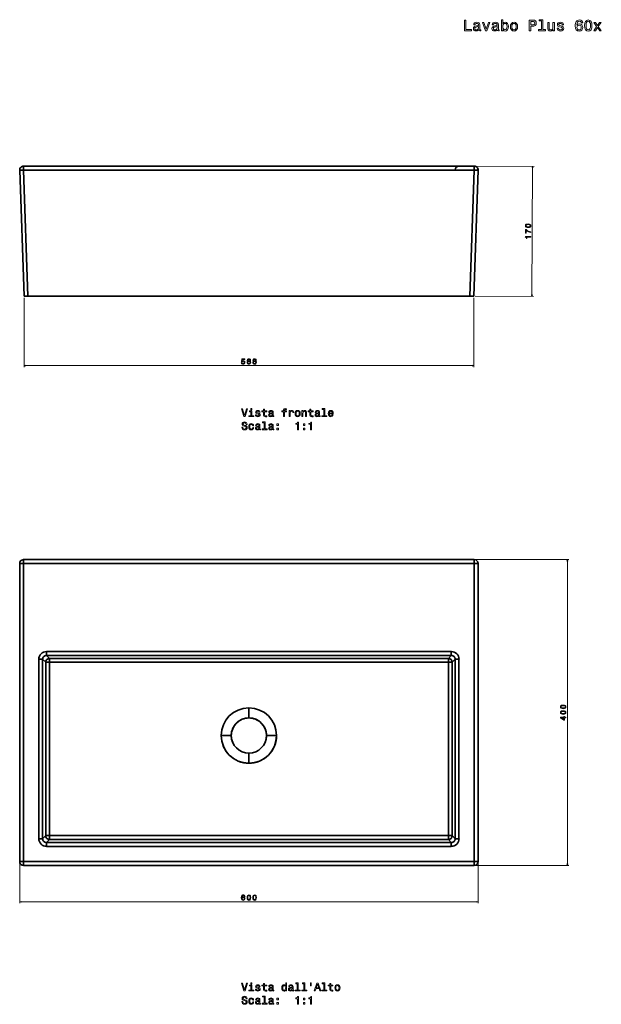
# Model space of a CAD drawing. Extents: x 295 to 1824, y 39 to 1327.
# Tile 1 of 2: x 295 to 1056, y 39 to 1327. Entities that reach past the tile are written whole.
import ezdxf

# ---------------------------------------------------------------- set-up
doc = ezdxf.new("R2010")
doc.units = 0

msp = doc.modelspace()

# ---------------------------------------------------------------- linework, layer by layer
at = {"color": 7, "lineweight": 35, "ltscale": 0.129361}
for p, q in [((299.7, 1135), (299.7, 1129.8)), ((299.7, 1135), (299.7, 1129.8)), ((889.3, 1129.8), (889.3, 1135)), ((889.3, 1129.8), (889.3, 1135))]:
    msp.add_line(p, q, dxfattribs=at)
at = {"color": 7, "lineweight": 35}
for p, q in [((299.7, 1135), (889.3, 1135)), ((889.3, 1135), (299.7, 1135)), ((300.4, 965.1), (294.7, 1129.8)), ((294.7, 1129.8), (300.4, 965.1)), ((889.3, 1129.8), (299.7, 1129.8)), ((299.7, 1129.8), (305.4, 965.1)), ((889.3, 1129.8), (299.7, 1129.8)), ((299.7, 1129.8), (305.4, 965.1)), ((883.6, 965.1), (889.3, 1129.8)), ((889.3, 1129.8), (883.6, 965.1)), ((894.3, 1129.8), (888.6, 965.1)), ((894.3, 1129.8), (888.6, 965.1)), ((888.6, 965.1), (894.3, 1129.8)), ((883.6, 965.1), (305.4, 965.1)), ((305.5, 965.1), (477.2, 965.1)), ((594.5, 965), (559.4, 965)), ((594.5, 965), (559.4, 965)), ((559.4, 965), (594.5, 965)), ((594.5, 965), (571.5, 965)), ((571.5, 965), (594.5, 965)), ((571.5, 965), (594.5, 965)), ((594.5, 965), (617.5, 965)), ((594.5, 965), (617.5, 965)), ((629.7, 965), (594.5, 965)), ((594.5, 965), (629.7, 965)), ((594.5, 965), (629.7, 965)), ((711.9, 965.1), (883.6, 965.1)), ((299.7, 620.5), (889.3, 620.5)), ((889.3, 620.5), (299.7, 620.5)), ((294.7, 225.6), (294.7, 615.5)), ((299.7, 615.5), (299.7, 225.6)), ((889.3, 615.5), (299.7, 615.5)), ((299.7, 615.5), (889.3, 615.5)), ((299.7, 225.6), (299.7, 615.5)), ((889.3, 225.6), (889.3, 615.5)), ((889.3, 615.5), (889.3, 225.6)), ((894.3, 615.5), (894.3, 225.6)), ((319.7, 255.6), (319.7, 490.3)), ((319.7, 490.3), (319.7, 255.6)), ((324.7, 490.3), (324.7, 255.6)), ((324.7, 255.6), (324.7, 490.3)), ((329.7, 500.3), (859.3, 500.3)), ((859.3, 500.3), (329.7, 500.3)), ((859.3, 495.3), (329.7, 495.3)), ((329.7, 495.3), (859.3, 495.3)), ((333.7, 491.3), (855.4, 491.3)), ((333.7, 491.3), (855.4, 491.3)), ((864.3, 255.6), (864.3, 490.3)), ((864.3, 490.3), (864.3, 255.6)), ((869.3, 490.3), (869.3, 255.6)), ((869.3, 255.6), (869.3, 490.3)), ((328.7, 486.3), (328.7, 259.6)), ((328.7, 259.6), (328.7, 486.3)), ((333.7, 486.3), (333.7, 259.6)), ((333.7, 259.6), (333.7, 486.3)), ((333.7, 486.3), (855.4, 486.3)), ((855.4, 486.3), (333.7, 486.3)), ((855.4, 259.6), (855.4, 486.3)), ((855.4, 486.3), (855.4, 259.6)), ((860.4, 259.6), (860.4, 486.3)), ((860.4, 486.3), (860.4, 259.6)), ((855.4, 259.6), (333.7, 259.6)), ((333.7, 259.6), (855.4, 259.6)), ((329.7, 250.6), (859.3, 250.6)), ((859.3, 250.6), (329.7, 250.6)), ((859.3, 245.6), (329.7, 245.6)), ((329.7, 245.6), (859.3, 245.6)), ((855.4, 254.6), (333.7, 254.6)), ((855.4, 254.6), (333.7, 254.6)), ((299.7, 225.6), (889.3, 225.6)), ((889.3, 225.6), (299.7, 225.6)), ((889.3, 220.6), (299.7, 220.6))]:
    msp.add_line(p, q, dxfattribs=at)
at = {"color": 7, "lineweight": 13}
for p, q in [((891.5, 1135), (967.7, 1134.6)), ((964.8, 964.7), (965.7, 1134.6)), ((300.5, 963), (300.5, 872.2)), ((888.6, 963), (888.6, 872.2)), ((890.6, 965.1), (966.8, 964.7)), ((300.5, 874.2), (888.6, 874.2)), ((891.3, 620.5), (1013.1, 620.5)), ((1011.1, 220.6), (1011.1, 620.5)), ((294.7, 223.6), (294.7, 171.1)), ((891.3, 220.6), (1013.1, 220.6)), ((894.3, 223.6), (894.3, 171.1)), ((294.7, 173.1), (894.3, 173.1))]:
    msp.add_line(p, q, dxfattribs=at)
at = {"color": 7, "lineweight": 35, "ltscale": 0.124924}
for p, q in [((305.4, 965.1), (300.4, 965.1)), ((888.6, 965.1), (883.6, 965.1)), ((324.7, 490.3), (319.7, 490.3)), ((324.7, 490.3), (319.7, 490.3)), ((329.7, 495.3), (329.7, 500.3)), ((329.7, 500.3), (329.7, 495.3)), ((333.7, 486.3), (333.7, 491.3)), ((333.7, 491.3), (333.7, 486.3)), ((855.4, 486.3), (855.4, 491.3)), ((855.4, 491.3), (855.4, 486.3)), ((859.3, 495.3), (859.3, 500.3)), ((859.3, 495.3), (859.3, 500.3)), ((864.3, 490.3), (869.3, 490.3)), ((869.3, 490.3), (864.3, 490.3)), ((328.7, 486.3), (333.7, 486.3)), ((333.7, 486.3), (328.7, 486.3)), ((860.4, 486.3), (855.4, 486.3)), ((855.4, 486.3), (860.4, 486.3)), ((333.7, 259.6), (328.7, 259.6)), ((328.7, 259.6), (333.7, 259.6)), ((333.7, 259.6), (333.7, 254.6)), ((333.7, 254.6), (333.7, 259.6)), ((860.4, 259.6), (855.4, 259.6)), ((855.4, 259.6), (855.4, 254.6)), ((855.4, 254.6), (855.4, 259.6)), ((855.4, 259.6), (860.4, 259.6)), ((319.7, 255.6), (324.7, 255.6)), ((324.7, 255.6), (319.7, 255.6)), ((329.7, 250.6), (329.7, 245.6)), ((329.7, 250.6), (329.7, 245.6)), ((859.3, 250.6), (859.3, 245.6)), ((859.3, 245.6), (859.3, 250.6)), ((864.3, 255.6), (869.3, 255.6)), ((864.3, 255.6), (869.3, 255.6))]:
    msp.add_line(p, q, dxfattribs=at)
at = {"color": 7, "lineweight": 35, "ltscale": 0.125077}
msp.add_line((300.4, 965.1), (305.5, 965.1), dxfattribs=at)
at = {"color": 7, "lineweight": 35, "ltscale": 0.002595}
for p, q in [((559.4, 965.1), (559.4, 965)), ((559.4, 965.1), (559.4, 965)), ((629.7, 965.1), (629.7, 965)), ((629.7, 965.1), (629.7, 965))]:
    msp.add_line(p, q, dxfattribs=at)
at = {"color": 7, "lineweight": 35, "ltscale": 0.002591}
for p, q in [((594.5, 965), (594.5, 965.1)), ((594.5, 965.1), (594.5, 965))]:
    msp.add_line(p, q, dxfattribs=at)
at = {"color": 7, "lineweight": 35, "ltscale": 0.125078}
msp.add_line((883.6, 965.1), (888.6, 965.1), dxfattribs=at)
at = {"color": 7, "lineweight": 35, "ltscale": 0.125}
for p, q in [((299.7, 620.5), (299.7, 615.5)), ((299.7, 620.5), (299.7, 615.5)), ((889.3, 615.5), (889.3, 620.5)), ((889.3, 615.5), (889.3, 620.5)), ((299.7, 615.5), (294.7, 615.5)), ((299.7, 615.5), (294.7, 615.5)), ((894.3, 615.5), (889.3, 615.5)), ((894.3, 615.5), (889.3, 615.5)), ((294.7, 225.6), (299.7, 225.6)), ((299.7, 225.6), (299.7, 220.6)), ((299.7, 225.6), (299.7, 220.6)), ((889.3, 225.6), (894.3, 225.6)), ((889.3, 220.6), (889.3, 225.6)), ((889.3, 220.6), (889.3, 225.6))]:
    msp.add_line(p, q, dxfattribs=at)
at = {"color": 7, "lineweight": 35, "ltscale": 0.140469}
for p, q in [((324.7, 490.3), (328.7, 486.3)), ((328.7, 486.3), (324.7, 490.3)), ((329.7, 495.3), (333.7, 491.3)), ((329.7, 495.3), (333.7, 491.3)), ((855.4, 491.3), (859.3, 495.3)), ((855.4, 491.3), (859.3, 495.3)), ((864.3, 490.3), (860.4, 486.3)), ((860.4, 486.3), (864.3, 490.3)), ((328.7, 259.6), (324.7, 255.6)), ((324.7, 255.6), (328.7, 259.6)), ((864.3, 255.6), (860.4, 259.6)), ((860.4, 259.6), (864.3, 255.6)), ((333.7, 254.6), (329.7, 250.6)), ((333.7, 254.6), (329.7, 250.6)), ((859.3, 250.6), (855.4, 254.6)), ((859.3, 250.6), (855.4, 254.6))]:
    msp.add_line(p, q, dxfattribs=at)
at = {"color": 7, "lineweight": 35, "ltscale": 0.329626}
for p, q in [((594.5, 426.6), (594.5, 413.5)), ((594.5, 413.5), (594.5, 426.6)), ((571.5, 390.5), (558.3, 390.5)), ((571.5, 390.5), (558.3, 390.5)), ((617.5, 390.5), (630.7, 390.5)), ((617.5, 390.5), (630.7, 390.5))]:
    msp.add_line(p, q, dxfattribs=at)
at = {"color": 7, "lineweight": 35, "ltscale": 0.329628}
for p, q in [((594.5, 354.3), (594.5, 367.5)), ((594.5, 367.5), (594.5, 354.3))]:
    msp.add_line(p, q, dxfattribs=at)
at = {"color": 7, "lineweight": 35, "ltscale": 0.124992}
msp.add_line((294.7, 225.6), (299.7, 225.6), dxfattribs=at)
at = {"color": 7, "lineweight": 35, "ltscale": 0.124991}
msp.add_line((889.3, 225.6), (894.3, 225.6), dxfattribs=at)
at = {"color": 7, "lineweight": 13}
for points in [[(926.7, 1313.8), (928, 1312.2), (929.8, 1311.7), (931.5, 1312.1), (932.8, 1313.2), (933.7, 1315.1), (934, 1317.5), (933.7, 1320), (932.8, 1321.8), (931.5, 1322.9), (929.8, 1323.3), (928, 1322.8), (927.3, 1322.1), (926.7, 1321.3), (926.7, 1326.6), (924.9, 1326.6), (924.9, 1312.1), (926.7, 1312.1)], [(977.1, 1325.1), (977.1, 1313.6), (973.4, 1313.6), (973.4, 1312.1), (982.5, 1312.1), (982.5, 1313.6), (978.9, 1313.6), (978.9, 1326.6), (974.3, 1326.6), (974.3, 1325.1)], [(1031.2, 1322.3), (1030.8, 1323.9), (1029.9, 1325.2), (1028.5, 1325.9), (1026.7, 1326.2), (1025.5, 1326), (1024.5, 1325.7), (1023.6, 1325), (1022.8, 1324.1), (1022.2, 1323), (1021.8, 1321.7), (1021.5, 1320.1), (1021.4, 1318.3), (1021.8, 1315.4), (1022.7, 1313.4), (1024.3, 1312.1), (1026.5, 1311.7), (1028.5, 1312), (1030, 1313), (1030.9, 1314.5), (1031.3, 1316.4), (1030.9, 1318.3), (1030, 1319.8), (1028.6, 1320.7), (1026.8, 1321), (1024.9, 1320.6), (1023.5, 1319.5), (1023.8, 1321.7), (1024.4, 1323.3), (1025.4, 1324.2), (1026.8, 1324.6), (1027.8, 1324.4), (1028.5, 1324), (1029, 1323.3), (1029.3, 1322.3)], [(1033.6, 1318.9), (1033.9, 1315.8), (1034.8, 1313.5), (1036.4, 1312.1), (1038.5, 1311.7), (1040.5, 1312.1), (1042.1, 1313.5), (1043, 1315.8), (1043.3, 1318.9), (1043, 1322.1), (1042.6, 1323.3), (1042.1, 1324.4), (1040.5, 1325.7), (1038.5, 1326.2), (1036.4, 1325.7), (1034.8, 1324.3), (1033.9, 1322.1)], [(876.5, 1312.1), (885.5, 1312.1), (885.5, 1313.8), (878.3, 1313.8), (878.3, 1326.1), (876.5, 1326.1)], [(895, 1313.5), (895, 1313.4), (895.1, 1312.8), (895.4, 1312.3), (896.7, 1311.9), (897.7, 1312), (897.7, 1313.4), (897.2, 1313.4), (896.7, 1313.6), (896.6, 1314.4), (896.6, 1320), (896.3, 1321.5), (895.6, 1322.5), (894.4, 1323.1), (892.7, 1323.3), (891, 1323.1), (889.7, 1322.4), (888.9, 1321.3), (888.7, 1319.9), (888.7, 1319.8), (890.2, 1319.8), (890.4, 1320.6), (890.8, 1321.2), (891.6, 1321.6), (892.6, 1321.7), (893.6, 1321.6), (894.3, 1321.3), (894.7, 1320.8), (894.8, 1320.1), (894.8, 1319.2), (894.4, 1318.8), (893.6, 1318.6), (892.1, 1318.4), (890.4, 1318.1), (889.2, 1317.4), (888.4, 1316.4), (888.2, 1314.9), (888.4, 1313.6), (889, 1312.6), (890, 1312), (891.4, 1311.8), (893.3, 1312.2)], [(894.8, 1315.9), (894.5, 1314.8), (893.9, 1314), (892.9, 1313.5), (891.7, 1313.3), (891, 1313.4), (890.4, 1313.7), (890.1, 1314.3), (890, 1315.1), (890.1, 1315.8), (890.4, 1316.3), (891.7, 1316.9), (893.3, 1317.1), (894.8, 1317.6)], [(903.9, 1312.1), (905.8, 1312.1), (909.8, 1322.9), (907.9, 1322.9), (904.9, 1314.2), (901.8, 1322.9), (899.9, 1322.9)], [(919.3, 1313.5), (919.3, 1313.4), (919.4, 1312.8), (919.7, 1312.3), (921, 1311.9), (921.9, 1312), (921.9, 1313.4), (921.5, 1313.4), (921, 1313.6), (920.9, 1314.4), (920.9, 1320), (920.6, 1321.5), (919.9, 1322.5), (918.7, 1323.1), (916.9, 1323.3), (915.2, 1323.1), (914, 1322.4), (913.2, 1321.3), (912.9, 1319.9), (912.9, 1319.8), (914.5, 1319.8), (914.7, 1320.6), (915.1, 1321.2), (915.8, 1321.6), (916.9, 1321.7), (917.9, 1321.6), (918.6, 1321.3), (919, 1320.8), (919.1, 1320.1), (919.1, 1319.2), (918.7, 1318.8), (917.9, 1318.6), (916.4, 1318.4), (914.7, 1318.1), (913.4, 1317.4), (912.7, 1316.4), (912.5, 1314.9), (912.7, 1313.6), (913.3, 1312.6), (914.3, 1312), (915.7, 1311.8), (917.6, 1312.2)], [(919.1, 1315.9), (918.8, 1314.8), (918.2, 1314), (917.2, 1313.5), (916, 1313.3), (915.3, 1313.4), (914.7, 1313.7), (914.4, 1314.3), (914.3, 1315.1), (914.4, 1315.8), (914.7, 1316.3), (916, 1316.9), (917.6, 1317.1), (919.1, 1317.6)], [(932.2, 1317.5), (932, 1315.7), (931.4, 1314.4), (930.6, 1313.6), (929.5, 1313.3), (928.3, 1313.6), (927.4, 1314.4), (926.9, 1315.7), (926.7, 1317.5), (926.9, 1319.3), (927.4, 1320.6), (928.3, 1321.4), (929.5, 1321.7), (930.6, 1321.4), (931.4, 1320.6), (932, 1319.3)], [(936.6, 1317.5), (936.9, 1315), (937.9, 1313.2), (939.3, 1312.1), (941.3, 1311.7), (943.3, 1312.1), (944.7, 1313.2), (945.7, 1315), (946, 1317.5), (945.7, 1320), (944.7, 1321.8), (943.3, 1322.9), (941.3, 1323.3), (939.3, 1322.9), (937.9, 1321.8), (936.9, 1320)], [(938.4, 1317.5), (938.6, 1319.3), (939.2, 1320.6), (940.1, 1321.4), (941.3, 1321.7), (942.5, 1321.4), (943.4, 1320.7), (944, 1319.3), (944.2, 1317.5), (944, 1315.7), (943.4, 1314.3), (942.5, 1313.5), (941.3, 1313.3), (940.1, 1313.5), (939.2, 1314.3), (938.6, 1315.7)], [(961.3, 1312.1), (963.2, 1312.1), (963.2, 1318), (965.3, 1318), (967.3, 1318.1), (969, 1318.8), (970.1, 1320.2), (970.4, 1322.1), (970.1, 1323.8), (969.3, 1325.1), (968, 1325.8), (966.2, 1326.1), (961.3, 1326.1)], [(965.7, 1324.4), (966.9, 1324.2), (967.8, 1323.9), (968.3, 1323.2), (968.5, 1322.1), (968.3, 1320.9), (967.7, 1320.2), (966.8, 1319.8), (965.5, 1319.7), (963.2, 1319.7), (963.2, 1324.4)], [(994.1, 1322.9), (992.3, 1322.9), (992.3, 1316.7), (992.1, 1315.2), (991.5, 1314.2), (990.6, 1313.5), (989.4, 1313.3), (988.5, 1313.5), (987.8, 1314), (987.5, 1314.8), (987.4, 1316), (987.4, 1322.9), (985.6, 1322.9), (985.6, 1315.8), (985.7, 1314.4), (986.1, 1313.2), (987.3, 1312.1), (989.1, 1311.7), (990.1, 1311.8), (991, 1312.2), (991.8, 1312.8), (992.4, 1313.7), (992.4, 1312.1), (994.1, 1312.1)], [(1003.2, 1318.4), (1001.4, 1318.8), (1000.2, 1319.3), (999.7, 1320.2), (999.9, 1320.9), (1000.3, 1321.4), (1001, 1321.7), (1002, 1321.8), (1002.9, 1321.7), (1003.7, 1321.3), (1004.1, 1320.8), (1004.3, 1320), (1006.1, 1320), (1006.1, 1320.1), (1005.8, 1321.4), (1005, 1322.4), (1003.7, 1323.1), (1002, 1323.3), (1000.3, 1323.1), (999, 1322.4), (998.2, 1321.4), (998, 1320.2), (998.2, 1318.9), (998.7, 1318.1), (999.6, 1317.5), (1001, 1317.1), (1003, 1316.6), (1004.2, 1316.1), (1004.5, 1315.7), (1004.6, 1315.1), (1004.4, 1314.3), (1004, 1313.8), (1003.2, 1313.4), (1002.1, 1313.3), (1001, 1313.4), (1000.2, 1313.8), (999.7, 1314.5), (999.4, 1315.5), (997.7, 1315.5), (998, 1313.8), (998.8, 1312.7), (1000.2, 1312), (1002, 1311.7), (1003.9, 1312), (1005.3, 1312.7), (1006.1, 1313.8), (1006.4, 1315.3), (1006.2, 1316.5), (1005.6, 1317.4), (1004.5, 1318)], [(1029.3, 1316.4), (1029.1, 1315.1), (1028.5, 1314.1), (1027.6, 1313.5), (1026.5, 1313.3), (1025.3, 1313.5), (1024.4, 1314.1), (1023.8, 1315.1), (1023.6, 1316.3), (1023.8, 1317.6), (1024.4, 1318.5), (1025.3, 1319.1), (1026.6, 1319.4), (1027.7, 1319.1), (1028.5, 1318.6), (1029.1, 1317.6)], [(1035.5, 1318.9), (1035.7, 1321.4), (1036.2, 1323.1), (1037.1, 1324.1), (1038.5, 1324.5), (1039.8, 1324.1), (1040.7, 1323.1), (1041.2, 1321.4), (1041.4, 1318.9), (1041.2, 1316.5), (1040.7, 1314.7), (1039.8, 1313.7), (1038.5, 1313.3), (1037.1, 1313.7), (1036.2, 1314.7), (1035.7, 1316.5)], [(1047.7, 1312.1), (1050.5, 1316.3), (1053.4, 1312.1), (1055.5, 1312.1), (1051.6, 1317.7), (1055.3, 1322.9), (1053.2, 1322.9), (1050.6, 1319), (1047.9, 1322.9), (1045.8, 1322.9), (1049.4, 1317.7), (1045.6, 1312.1)], [(959.8, 1054.7), (961.4, 1054.9), (962.6, 1055.3), (963.3, 1056.1), (963.5, 1057.1), (963.3, 1058.2), (962.6, 1058.9), (961.5, 1059.4), (959.9, 1059.6), (958.3, 1059.4), (957.7, 1059.2), (957.2, 1059), (956.5, 1058.2), (956.2, 1057.2), (956.5, 1056.1), (957.1, 1055.4), (958.3, 1054.9)], [(959.9, 1055.7), (958.6, 1055.8), (957.8, 1056), (957.2, 1056.5), (957.1, 1057.2), (957.3, 1057.8), (957.8, 1058.3), (958.6, 1058.5), (959.9, 1058.6), (961.1, 1058.5), (962, 1058.3), (962.5, 1057.8), (962.7, 1057.1), (962.5, 1056.5), (962, 1056), (961.1, 1055.8)], [(963.2, 1042), (963.2, 1042.9), (956.2, 1043), (956.1, 1042.3), (956.8, 1042.1), (957.2, 1041.7), (957.4, 1041.2), (957.5, 1040.4), (958.2, 1040.4), (958.2, 1042)], [(963.2, 1048.3), (963.2, 1049.3), (961.6, 1049.6), (960, 1050.2), (958.6, 1051), (957.2, 1052.1), (956.4, 1052.1), (956.4, 1047.3), (957.3, 1047.3), (957.3, 1051.2), (958.7, 1050), (960.1, 1049.2), (961.6, 1048.6)], [(584.5, 878), (584.8, 877.2), (585.3, 876.5), (586, 876.1), (586.9, 876), (587.9, 876.2), (588.7, 876.7), (589.2, 877.4), (589.4, 878.5), (589.3, 879.4), (588.8, 880.1), (588, 880.6), (587, 880.8), (586.3, 880.6), (585.7, 880.3), (586, 882.2), (589, 882.2), (589, 883), (585.3, 883), (584.7, 879.3), (585.6, 879.3), (586.1, 879.8), (586.9, 880), (587.5, 879.9), (588, 879.5), (588.3, 879), (588.4, 878.4), (588.3, 877.8), (588, 877.3), (587.5, 877), (586.9, 876.8), (586.3, 876.9), (585.9, 877.1), (585.6, 877.5), (585.5, 878)], [(593.3, 880), (592.7, 879.7), (592.4, 879.3), (592.2, 878.8), (592.1, 878.2), (592.3, 877.3), (592.7, 876.6), (593.5, 876.2), (594.5, 876), (595.5, 876.2), (596.3, 876.6), (596.8, 877.3), (596.9, 878.2), (596.8, 878.8), (596.6, 879.3), (596.3, 879.7), (595.8, 880), (596.2, 880.2), (596.5, 880.5), (596.6, 880.9), (596.7, 881.4), (596.5, 882.1), (596.1, 882.7), (595.4, 883.1), (594.5, 883.2), (593.6, 883.1), (592.9, 882.7), (592.5, 882.1), (592.3, 881.4), (592.4, 880.9), (592.6, 880.5)], [(593.1, 878.2), (593.2, 878.7), (593.5, 879.1), (593.9, 879.4), (594.5, 879.5), (595.1, 879.4), (595.6, 879.1), (595.9, 878.7), (596, 878.2), (595.9, 877.6), (595.6, 877.2), (595.1, 876.9), (594.5, 876.8), (593.9, 876.9), (593.5, 877.2), (593.2, 877.6)], [(593.3, 881.3), (593.4, 881.8), (593.6, 882.1), (594, 882.3), (594.5, 882.4), (595, 882.3), (595.4, 882.1), (595.6, 881.8), (595.7, 881.3), (595.6, 880.9), (595.4, 880.5), (595, 880.3), (594.5, 880.2), (594, 880.3), (593.6, 880.5), (593.4, 880.9)], [(600.7, 880), (600.2, 879.7), (599.9, 879.3), (599.6, 878.8), (599.6, 878.2), (599.7, 877.3), (600.2, 876.6), (601, 876.2), (602, 876), (603, 876.2), (603.8, 876.6), (604.2, 877.3), (604.4, 878.2), (604.3, 878.8), (604.1, 879.3), (603.7, 879.7), (603.2, 880), (603.6, 880.2), (603.9, 880.5), (604.1, 880.9), (604.2, 881.4), (604, 882.1), (603.6, 882.7), (602.9, 883.1), (602, 883.2), (601.1, 883.1), (600.4, 882.7), (600, 882.1), (599.8, 881.4), (599.9, 880.9), (600, 880.5)], [(600.5, 878.2), (600.6, 878.7), (600.9, 879.1), (601.4, 879.4), (602, 879.5), (602.6, 879.4), (603, 879.1), (603.3, 878.7), (603.4, 878.2), (603.3, 877.6), (603, 877.2), (602.6, 876.9), (602, 876.8), (601.4, 876.9), (600.9, 877.2), (600.6, 877.6)], [(600.8, 881.3), (600.8, 881.8), (601.1, 882.1), (601.5, 882.3), (602, 882.4), (602.5, 882.3), (602.9, 882.1), (603.1, 881.8), (603.2, 881.3), (603.1, 880.9), (602.9, 880.5), (602.5, 880.3), (602, 880.2), (601.5, 880.3), (601.1, 880.5), (600.8, 880.9)], [(591.4, 817.7), (588.9, 809.1), (586.3, 817.7), (584.9, 817.7), (588.1, 807.6), (589.6, 807.6), (592.7, 817.7)], [(598.4, 808.7), (598.4, 815.1), (595.2, 815.1), (595.2, 814), (597.2, 814), (597.2, 808.7), (594.6, 808.7), (594.6, 807.6), (601, 807.6), (601, 808.7)], [(598.5, 818), (597.1, 818), (597.1, 816.5), (598.5, 816.5)], [(607, 812.1), (605.8, 812.4), (604.9, 812.8), (604.6, 813.4), (604.7, 813.9), (605, 814.3), (605.5, 814.5), (606.2, 814.6), (606.8, 814.5), (607.4, 814.2), (607.7, 813.8), (607.9, 813.3), (609.1, 813.3), (609.1, 813.3), (608.9, 814.3), (608.3, 815), (607.4, 815.5), (606.2, 815.6), (604.9, 815.5), (604, 815), (603.5, 814.3), (603.3, 813.4), (603.4, 812.5), (603.8, 811.9), (604.5, 811.5), (605.5, 811.2), (606.9, 810.8), (607.7, 810.5), (608, 810.2), (608.1, 809.8), (607.9, 809.2), (607.6, 808.8), (607, 808.6), (606.3, 808.5), (605.5, 808.6), (604.9, 808.9), (604.5, 809.4), (604.4, 810), (603.1, 810), (603.3, 808.9), (603.9, 808.1), (604.9, 807.5), (606.2, 807.4), (607.5, 807.5), (608.5, 808.1), (609.1, 808.9), (609.3, 809.9), (609.2, 810.8), (608.7, 811.4), (608, 811.8)], [(613.6, 814), (613.6, 810.2), (613.7, 808.9), (614.1, 808), (614.9, 807.5), (616.3, 807.4), (617.8, 807.4), (617.8, 808.5), (616.7, 808.4), (615.7, 808.6), (615.1, 808.9), (614.9, 809.5), (614.9, 810.4), (614.9, 814), (617.8, 814), (617.8, 815.1), (614.9, 815.1), (614.9, 817.4), (613.6, 817.4), (613.6, 815.1), (611.4, 815.1), (611.4, 814)], [(625.2, 808.6), (625.2, 808.6), (625.2, 808.1), (625.5, 807.8), (626.4, 807.5), (627.1, 807.6), (627.1, 808.6), (626.8, 808.5), (626.4, 808.7), (626.3, 809.3), (626.3, 813.3), (626.1, 814.3), (625.6, 815.1), (624.7, 815.5), (623.5, 815.6), (622.3, 815.5), (621.4, 815), (620.8, 814.2), (620.6, 813.2), (620.6, 813.1), (621.8, 813.1), (621.9, 813.7), (622.2, 814.2), (622.7, 814.4), (623.4, 814.5), (624.2, 814.5), (624.7, 814.2), (625, 813.9), (625.1, 813.3), (625, 812.7), (624.8, 812.4), (624.2, 812.3), (623.1, 812.2), (621.9, 811.9), (621, 811.5), (620.5, 810.7), (620.3, 809.7), (620.5, 808.7), (620.9, 808), (621.6, 807.6), (622.6, 807.4), (624, 807.7)], [(625, 810.3), (624.8, 809.6), (624.4, 809), (623.7, 808.6), (622.8, 808.5), (622.3, 808.6), (621.9, 808.8), (621.7, 809.2), (621.6, 809.8), (621.6, 810.3), (621.9, 810.6), (622.8, 811.1), (624, 811.2), (625, 811.6)], [(639.7, 814), (639.7, 807.6), (640.9, 807.6), (640.9, 814), (643.8, 814), (643.8, 815.1), (640.9, 815.1), (640.9, 815.6), (641, 816.2), (641.4, 816.6), (641.9, 816.8), (642.7, 816.9), (643.8, 816.8), (643.8, 817.9), (642.5, 818), (641.2, 817.9), (640.4, 817.5), (639.8, 816.8), (639.7, 815.8), (639.7, 815.1), (637.4, 815.1), (637.4, 814)], [(647.1, 807.6), (648.3, 807.6), (648.3, 812.1), (648.5, 813.1), (648.9, 813.9), (649.5, 814.4), (650.3, 814.5), (651, 814.4), (651.4, 814.1), (651.7, 813.6), (651.8, 813), (653.1, 813), (652.9, 814.1), (652.5, 815), (651.7, 815.5), (650.6, 815.6), (649.9, 815.5), (649.2, 815.2), (648.7, 814.8), (648.2, 814.1), (648.2, 815.4), (647.1, 815.4)], [(654.9, 811.5), (655.1, 809.7), (655.8, 808.4), (656.8, 807.6), (658.2, 807.4), (659.6, 807.6), (660.7, 808.4), (661.4, 809.7), (661.6, 811.5), (661.4, 813.3), (660.7, 814.6), (659.6, 815.4), (658.2, 815.6), (656.8, 815.4), (655.8, 814.6), (655.1, 813.3)], [(656.2, 811.5), (656.3, 812.8), (656.7, 813.7), (657.4, 814.3), (658.2, 814.5), (659.1, 814.3), (659.8, 813.8), (660.2, 812.8), (660.3, 811.5), (660.2, 810.2), (659.8, 809.2), (659.1, 808.7), (658.2, 808.5), (657.4, 808.7), (656.7, 809.2), (656.3, 810.2)], [(663.9, 807.6), (665.2, 807.6), (665.2, 812.1), (665.3, 813.1), (665.8, 813.9), (666.4, 814.3), (667.3, 814.5), (668, 814.4), (668.4, 814), (668.6, 813.3), (668.7, 812.5), (668.7, 807.6), (669.9, 807.6), (669.9, 812.7), (669.9, 813.7), (669.6, 814.6), (668.8, 815.4), (667.5, 815.6), (666.7, 815.5), (666.1, 815.3), (665.6, 814.8), (665.1, 814.2), (665.1, 815.4), (663.9, 815.4)], [(674.3, 814), (674.3, 810.2), (674.4, 808.9), (674.8, 808), (675.6, 807.5), (677, 807.4), (678.5, 807.4), (678.5, 808.5), (677.4, 808.4), (676.4, 808.6), (675.9, 808.9), (675.6, 809.5), (675.6, 810.4), (675.6, 814), (678.5, 814), (678.5, 815.1), (675.6, 815.1), (675.6, 817.4), (674.3, 817.4), (674.3, 815.1), (672.1, 815.1), (672.1, 814)], [(685.9, 808.6), (685.9, 808.6), (686, 808.1), (686.2, 807.8), (687.1, 807.5), (687.8, 807.6), (687.8, 808.6), (687.5, 808.5), (687.1, 808.7), (687, 809.3), (687, 813.3), (686.8, 814.3), (686.3, 815.1), (685.5, 815.5), (684.2, 815.6), (683, 815.5), (682.1, 815), (681.5, 814.2), (681.4, 813.2), (681.4, 813.1), (682.5, 813.1), (682.6, 813.7), (682.9, 814.2), (683.4, 814.4), (684.2, 814.5), (684.9, 814.5), (685.4, 814.2), (685.7, 813.9), (685.8, 813.3), (685.7, 812.7), (685.5, 812.4), (684.9, 812.3), (683.8, 812.2), (682.6, 811.9), (681.7, 811.5), (681.2, 810.7), (681, 809.7), (681.2, 808.7), (681.6, 808), (682.4, 807.6), (683.3, 807.4), (684.7, 807.7)], [(685.7, 810.3), (685.6, 809.6), (685.1, 809), (684.4, 808.6), (683.6, 808.5), (683, 808.6), (682.6, 808.8), (682.4, 809.2), (682.3, 809.8), (682.4, 810.3), (682.6, 810.6), (683.5, 811.1), (684.7, 811.2), (685.7, 811.6)], [(692.5, 816.9), (692.5, 808.7), (689.9, 808.7), (689.9, 807.6), (696.3, 807.6), (696.3, 808.7), (693.8, 808.7), (693.8, 818), (690.5, 818), (690.5, 816.9)], [(699.7, 811.1), (704.8, 811.1), (704.8, 811.7), (704.6, 813.4), (704, 814.6), (703, 815.4), (701.6, 815.6), (700.3, 815.4), (699.3, 814.6), (698.7, 813.2), (698.4, 811.5), (698.6, 809.7), (699.3, 808.4), (700.3, 807.6), (701.6, 807.4), (702.7, 807.5), (703.6, 808), (704.3, 808.8), (704.7, 809.9), (703.4, 809.9), (703.2, 809.3), (702.8, 808.8), (701.7, 808.5), (700.9, 808.7), (700.3, 809.2), (699.9, 810), (699.7, 811.1)], [(699.7, 812.2), (699.9, 813.2), (700.3, 813.9), (700.9, 814.4), (701.7, 814.5), (702.4, 814.4), (703, 813.9), (703.4, 813.2), (703.5, 812.2)], [(586.6, 793.7), (585.3, 793.7), (585.6, 792.1), (586.3, 791), (587.4, 790.3), (588.9, 790.1), (590.4, 790.3), (591.5, 790.9), (592.2, 791.9), (592.4, 793.3), (592.2, 794.4), (591.6, 795.2), (590.6, 795.7), (589.3, 796.1), (588.2, 796.4), (587.5, 796.7), (587.1, 797.1), (586.9, 797.9), (587.1, 798.5), (587.4, 799), (588, 799.3), (588.8, 799.4), (589.6, 799.3), (590.2, 798.9), (590.7, 798.3), (590.9, 797.4), (592.2, 797.4), (592.2, 797.4), (591.9, 798.8), (591.3, 799.8), (590.2, 800.4), (588.8, 800.6), (587.5, 800.4), (586.4, 799.8), (585.8, 798.9), (585.6, 797.7), (585.8, 796.6), (586.3, 795.8), (587.2, 795.3), (588.3, 795), (589.5, 794.6), (590.4, 794.3), (590.9, 793.9), (591.1, 793.1), (590.9, 792.3), (590.5, 791.8), (589.8, 791.4), (588.9, 791.3), (588, 791.5), (587.2, 791.9), (586.7, 792.7)], [(599.5, 795.5), (600.7, 795.5), (600.5, 796.7), (599.8, 797.6), (598.9, 798.2), (597.6, 798.4), (596.2, 798.1), (595.2, 797.3), (594.5, 796), (594.3, 794.2), (594.5, 792.5), (595.2, 791.2), (596.2, 790.4), (597.6, 790.1), (598.8, 790.3), (599.8, 790.9), (600.5, 791.9), (600.7, 793.1), (599.5, 793.1), (599.3, 792.3), (598.9, 791.7), (598.3, 791.3), (597.6, 791.2), (596.7, 791.4), (596.1, 792), (595.7, 792.9), (595.6, 794.2), (595.7, 795.5), (596.1, 796.5), (596.8, 797.1), (597.6, 797.3), (598.4, 797.1), (598.9, 796.8), (599.3, 796.3)], [(607.8, 791.4), (607.8, 791.3), (607.9, 790.8), (608.1, 790.5), (609, 790.2), (609.7, 790.3), (609.7, 791.3), (609.4, 791.3), (609, 791.5), (608.9, 792), (608.9, 796), (608.8, 797.1), (608.3, 797.8), (607.4, 798.2), (606.1, 798.4), (604.9, 798.2), (604, 797.7), (603.5, 796.9), (603.3, 795.9), (603.3, 795.8), (604.4, 795.8), (604.5, 796.5), (604.8, 796.9), (605.4, 797.1), (606.1, 797.2), (606.8, 797.2), (607.3, 797), (607.6, 796.6), (607.7, 796.1), (607.7, 795.5), (607.4, 795.2), (606.8, 795), (605.8, 794.9), (604.5, 794.6), (603.7, 794.2), (603.1, 793.5), (603, 792.4), (603.1, 791.4), (603.6, 790.7), (604.3, 790.3), (605.3, 790.1), (606.6, 790.4)], [(614.4, 799.6), (614.4, 791.4), (611.8, 791.4), (611.8, 790.4), (618.3, 790.4), (618.3, 791.4), (615.7, 791.4), (615.7, 800.7), (612.4, 800.7), (612.4, 799.6)], [(625.2, 791.4), (625.2, 791.3), (625.2, 790.8), (625.5, 790.5), (626.4, 790.2), (627.1, 790.3), (627.1, 791.3), (626.8, 791.3), (626.4, 791.5), (626.3, 792), (626.3, 796), (626.1, 797.1), (625.6, 797.8), (624.7, 798.2), (623.5, 798.4), (622.3, 798.2), (621.4, 797.7), (620.8, 796.9), (620.6, 795.9), (620.6, 795.8), (621.8, 795.8), (621.9, 796.5), (622.2, 796.9), (622.7, 797.1), (623.4, 797.2), (624.2, 797.2), (624.7, 797), (625, 796.6), (625.1, 796.1), (625, 795.5), (624.8, 795.2), (624.2, 795), (623.1, 794.9), (621.9, 794.6), (621, 794.2), (620.5, 793.5), (620.3, 792.4), (620.5, 791.4), (620.9, 790.7), (621.6, 790.3), (622.6, 790.1), (624, 790.4)], [(658, 790.4), (659.3, 790.4), (659.3, 800.4), (658.3, 800.4), (658.1, 799.6), (657.5, 799), (656.7, 798.6), (655.7, 798.5), (655.7, 797.5), (658, 797.5)], [(675.3, 790.4), (676.6, 790.4), (676.6, 800.4), (675.7, 800.4), (675.4, 799.6), (674.9, 799), (674.1, 798.6), (673, 798.5), (673, 797.5), (675.3, 797.5)], [(607.7, 793.1), (607.5, 792.3), (607, 791.7), (606.3, 791.4), (605.5, 791.2), (604.9, 791.3), (604.6, 791.5), (604.3, 791.9), (604.2, 792.5), (604.3, 793), (604.5, 793.4), (605.5, 793.8), (606.6, 793.9), (607.7, 794.3)], [(625, 793.1), (624.8, 792.3), (624.4, 791.7), (623.7, 791.4), (622.8, 791.2), (622.3, 791.3), (621.9, 791.5), (621.7, 791.9), (621.6, 792.5), (621.6, 793), (621.9, 793.4), (622.8, 793.8), (624, 793.9), (625, 794.3)], [(631.2, 795.9), (633.2, 795.9), (633.2, 798.1), (631.2, 798.1)], [(631.2, 790.4), (633.2, 790.4), (633.2, 792.5), (631.2, 792.5)], [(665.9, 795.9), (667.9, 795.9), (667.9, 798.1), (665.9, 798.1)], [(665.9, 790.4), (667.9, 790.4), (667.9, 792.5), (665.9, 792.5)], [(1005.7, 425.6), (1007.3, 425.7), (1008.4, 426.2), (1009.1, 427), (1009.3, 428), (1009.1, 429.1), (1008.4, 429.8), (1007.3, 430.3), (1005.7, 430.4), (1004.1, 430.3), (1003.5, 430.1), (1003, 429.8), (1002.3, 429.1), (1002, 428), (1002.3, 427), (1003, 426.2), (1004.1, 425.7)], [(1005.7, 426.6), (1004.5, 426.6), (1003.6, 426.9), (1003.1, 427.3), (1002.9, 428), (1003.1, 428.7), (1003.6, 429.1), (1004.5, 429.4), (1005.7, 429.5), (1006.9, 429.4), (1007.8, 429.1), (1008.3, 428.7), (1008.5, 428), (1008.3, 427.3), (1007.8, 426.9), (1006.9, 426.6)], [(1005.7, 418.1), (1007.3, 418.3), (1008.4, 418.7), (1009.1, 419.5), (1009.3, 420.5), (1009.1, 421.6), (1008.4, 422.3), (1007.3, 422.8), (1005.7, 423), (1004.1, 422.8), (1003.5, 422.6), (1003, 422.3), (1002.3, 421.6), (1002, 420.5), (1002.3, 419.5), (1003, 418.7), (1004.1, 418.3)], [(1009.1, 413.6), (1009.1, 414.5), (1007.4, 414.5), (1007.4, 415.5), (1006.5, 415.5), (1006.5, 414.5), (1002.2, 414.5), (1002.2, 413.6), (1006.5, 410.6), (1007.4, 410.6), (1007.4, 413.6)], [(1005.7, 419.1), (1004.5, 419.2), (1003.6, 419.4), (1003.1, 419.9), (1002.9, 420.5), (1003.1, 421.2), (1003.6, 421.7), (1004.5, 421.9), (1005.7, 422), (1006.9, 421.9), (1007.8, 421.7), (1008.3, 421.2), (1008.5, 420.5), (1008.3, 419.9), (1007.8, 419.4), (1006.9, 419.2)], [(1006.5, 411.4), (1003.4, 413.6), (1006.5, 413.6)], [(589.5, 180.2), (589.3, 181), (588.8, 181.6), (588.1, 182), (587.3, 182.1), (586.7, 182.1), (586.1, 181.9), (585.7, 181.6), (585.3, 181.1), (585, 180.6), (584.8, 179.9), (584.6, 179.1), (584.6, 178.2), (584.8, 176.8), (585.3, 175.7), (586.1, 175.1), (587.1, 174.9), (588.1, 175.1), (588.9, 175.5), (589.4, 176.3), (589.5, 177.2), (589.4, 178.2), (588.9, 178.9), (588.2, 179.4), (587.3, 179.6), (586.3, 179.4), (585.6, 178.8), (585.8, 179.9), (586.1, 180.7), (586.6, 181.2), (587.3, 181.3), (587.8, 181.2), (588.2, 181), (588.4, 180.7), (588.5, 180.2)], [(592.1, 178.5), (592.2, 176.9), (592.7, 175.8), (593.5, 175.1), (594.5, 174.9), (595.6, 175.1), (596.3, 175.8), (596.8, 176.9), (596.9, 178.5), (596.8, 180.1), (596.6, 180.7), (596.3, 181.2), (595.6, 181.9), (594.5, 182.1), (593.5, 181.9), (592.7, 181.2), (592.2, 180.1)], [(593.1, 178.5), (593.1, 179.7), (593.4, 180.6), (593.8, 181.1), (594.5, 181.3), (595.2, 181.1), (595.6, 180.6), (595.9, 179.7), (596, 178.5), (595.9, 177.3), (595.6, 176.4), (595.2, 175.9), (594.5, 175.7), (593.8, 175.9), (593.4, 176.4), (593.1, 177.3)], [(599.6, 178.5), (599.7, 176.9), (600.2, 175.8), (600.9, 175.1), (602, 174.9), (603, 175.1), (603.8, 175.8), (604.2, 176.9), (604.4, 178.5), (604.2, 180.1), (604.1, 180.7), (603.8, 181.2), (603, 181.9), (602, 182.1), (600.9, 181.9), (600.2, 181.2), (599.7, 180.1)], [(600.5, 178.5), (600.6, 179.7), (600.9, 180.6), (601.3, 181.1), (602, 181.3), (602.7, 181.1), (603.1, 180.6), (603.4, 179.7), (603.4, 178.5), (603.4, 177.3), (603.1, 176.4), (602.7, 175.9), (602, 175.7), (601.3, 175.9), (600.9, 176.4), (600.6, 177.3)], [(588.5, 177.2), (588.4, 176.6), (588.2, 176.1), (587.7, 175.8), (587.1, 175.7), (586.5, 175.8), (586.1, 176.1), (585.8, 176.6), (585.7, 177.2), (585.8, 177.8), (586.1, 178.3), (586.5, 178.6), (587.2, 178.7), (587.7, 178.6), (588.2, 178.3), (588.4, 177.9)], [(591.4, 66.6), (588.9, 58.1), (586.3, 66.6), (584.9, 66.6), (588.1, 56.6), (589.6, 56.6), (592.7, 66.6)], [(598.5, 66.9), (597.1, 66.9), (597.1, 65.5), (598.5, 65.5)], [(607, 61.1), (605.8, 61.4), (604.9, 61.7), (604.6, 62.4), (604.7, 62.9), (605, 63.2), (605.5, 63.4), (606.2, 63.5), (606.8, 63.4), (607.4, 63.2), (607.7, 62.8), (607.9, 62.3), (609.1, 62.3), (609.1, 62.3), (608.9, 63.2), (608.3, 64), (607.4, 64.4), (606.2, 64.6), (604.9, 64.4), (604, 63.9), (603.5, 63.2), (603.3, 62.3), (603.4, 61.5), (603.8, 60.9), (604.5, 60.4), (605.5, 60.1), (606.9, 59.8), (607.7, 59.4), (608, 59.1), (608.1, 58.7), (607.9, 58.2), (607.6, 57.8), (607, 57.5), (606.3, 57.4), (605.5, 57.5), (604.9, 57.8), (604.5, 58.3), (604.4, 59), (603.1, 59), (603.3, 57.8), (603.9, 57), (604.9, 56.5), (606.2, 56.3), (607.5, 56.5), (608.5, 57), (609.1, 57.8), (609.3, 58.9), (609.2, 59.8), (608.7, 60.4), (608, 60.8)], [(613.6, 63), (613.6, 59.1), (613.7, 57.8), (614.1, 57), (614.9, 56.5), (616.3, 56.3), (617.8, 56.4), (617.8, 57.5), (616.7, 57.4), (615.7, 57.5), (615.1, 57.9), (614.9, 58.5), (614.9, 59.3), (614.9, 63), (617.8, 63), (617.8, 64.1), (614.9, 64.1), (614.9, 66.3), (613.6, 66.3), (613.6, 64.1), (611.4, 64.1), (611.4, 63)], [(625.2, 57.6), (625.2, 57.5), (625.2, 57.1), (625.5, 56.7), (626.4, 56.4), (627.1, 56.6), (627.1, 57.5), (626.8, 57.5), (626.4, 57.7), (626.3, 58.3), (626.3, 62.3), (626.1, 63.3), (625.6, 64), (624.7, 64.4), (623.5, 64.6), (622.3, 64.4), (621.4, 63.9), (620.8, 63.2), (620.6, 62.2), (620.6, 62.1), (621.8, 62.1), (621.9, 62.7), (622.2, 63.1), (622.7, 63.4), (623.4, 63.5), (624.2, 63.4), (624.7, 63.2), (625, 62.8), (625.1, 62.3), (625, 61.7), (624.8, 61.4), (624.2, 61.2), (623.1, 61.1), (621.9, 60.9), (621, 60.4), (620.5, 59.7), (620.3, 58.6), (620.5, 57.7), (620.9, 57), (621.6, 56.5), (622.6, 56.3), (624, 56.7)], [(642.7, 57.8), (642.7, 56.6), (643.9, 56.6), (643.9, 66.9), (642.7, 66.9), (642.7, 63.1), (641.7, 64.2), (641.1, 64.5), (640.5, 64.6), (639.2, 64.3), (638.3, 63.5), (637.7, 62.2), (637.4, 60.5), (637.7, 58.7), (638.3, 57.4), (639.2, 56.6), (640.5, 56.3), (641.1, 56.4), (641.7, 56.7)], [(651.2, 57.6), (651.2, 57.5), (651.3, 57.1), (651.5, 56.7), (652.4, 56.4), (653.1, 56.6), (653.1, 57.5), (652.8, 57.5), (652.4, 57.7), (652.3, 58.3), (652.3, 62.3), (652.1, 63.3), (651.6, 64), (650.8, 64.4), (649.5, 64.6), (648.3, 64.4), (647.4, 63.9), (646.8, 63.2), (646.7, 62.2), (646.7, 62.1), (647.8, 62.1), (647.9, 62.7), (648.2, 63.1), (648.7, 63.4), (649.5, 63.5), (650.2, 63.4), (650.7, 63.2), (651, 62.8), (651.1, 62.3), (651, 61.7), (650.8, 61.4), (650.2, 61.2), (649.1, 61.1), (647.9, 60.9), (647, 60.4), (646.5, 59.7), (646.3, 58.6), (646.5, 57.7), (646.9, 57), (647.7, 56.5), (648.7, 56.3), (650, 56.7)], [(657.8, 65.9), (657.8, 57.6), (655.2, 57.6), (655.2, 56.6), (661.6, 56.6), (661.6, 57.6), (659.1, 57.6), (659.1, 66.9), (655.8, 66.9), (655.8, 65.9)], [(666.5, 65.9), (666.5, 57.6), (663.9, 57.6), (663.9, 56.6), (670.3, 56.6), (670.3, 57.6), (667.7, 57.6), (667.7, 66.9), (664.5, 66.9), (664.5, 65.9)], [(675.1, 66.9), (675.1, 63), (676.1, 63), (676.1, 66.9)], [(679.9, 56.6), (681.2, 56.6), (682.3, 59.5), (686.3, 59.5), (687.3, 56.6), (688.7, 56.6), (685, 66.6), (683.5, 66.6)], [(682.7, 60.7), (684.3, 65.2), (685.8, 60.7)], [(692.5, 65.9), (692.5, 57.6), (689.9, 57.6), (689.9, 56.6), (696.3, 56.6), (696.3, 57.6), (693.8, 57.6), (693.8, 66.9), (690.5, 66.9), (690.5, 65.9)], [(700.3, 63), (700.3, 59.1), (700.4, 57.8), (700.8, 57), (701.6, 56.5), (703, 56.3), (704.5, 56.4), (704.5, 57.5), (703.4, 57.4), (702.4, 57.5), (701.9, 57.9), (701.6, 58.5), (701.6, 59.3), (701.6, 63), (704.5, 63), (704.5, 64.1), (701.6, 64.1), (701.6, 66.3), (700.3, 66.3), (700.3, 64.1), (698.1, 64.1), (698.1, 63)], [(706.9, 60.4), (707.2, 58.7), (707.8, 57.4), (708.9, 56.6), (710.3, 56.3), (711.7, 56.6), (712.7, 57.4), (713.4, 58.7), (713.7, 60.4), (713.4, 62.2), (712.7, 63.5), (711.7, 64.3), (710.3, 64.6), (708.9, 64.3), (707.8, 63.5), (707.2, 62.2)], [(598.4, 57.6), (598.4, 64.1), (595.2, 64.1), (595.2, 63), (597.2, 63), (597.2, 57.6), (594.6, 57.6), (594.6, 56.6), (601, 56.6), (601, 57.6)], [(625, 59.3), (624.8, 58.5), (624.4, 58), (623.7, 57.6), (622.8, 57.5), (622.3, 57.5), (621.9, 57.8), (621.7, 58.2), (621.6, 58.7), (621.6, 59.2), (621.9, 59.6), (622.8, 60), (624, 60.2), (625, 60.5)], [(640.7, 63.5), (641.5, 63.3), (642.1, 62.7), (642.5, 61.8), (642.7, 60.5), (642.5, 59.1), (642.1, 58.2), (641.5, 57.6), (640.7, 57.4), (639.9, 57.6), (639.3, 58.2), (638.9, 59.2), (638.7, 60.5), (638.9, 61.7), (639.3, 62.7), (639.9, 63.3)], [(651, 59.3), (650.9, 58.5), (650.4, 58), (649.7, 57.6), (648.9, 57.5), (648.3, 57.5), (647.9, 57.8), (647.7, 58.2), (647.6, 58.7), (647.7, 59.2), (647.9, 59.6), (648.8, 60), (650, 60.2), (651, 60.5)], [(708.2, 60.5), (708.4, 61.8), (708.8, 62.7), (709.4, 63.3), (710.3, 63.5), (711.2, 63.3), (711.8, 62.7), (712.2, 61.8), (712.4, 60.5), (712.2, 59.1), (711.8, 58.2), (711.2, 57.6), (710.3, 57.4), (709.4, 57.6), (708.8, 58.2), (708.4, 59.1)], [(586.6, 42.6), (585.3, 42.6), (585.6, 41.1), (586.3, 40), (587.4, 39.3), (588.9, 39), (590.4, 39.3), (591.5, 39.9), (592.2, 40.9), (592.4, 42.2), (592.2, 43.4), (591.6, 44.1), (590.6, 44.6), (589.3, 45), (588.2, 45.3), (587.5, 45.6), (587.1, 46.1), (586.9, 46.8), (587.1, 47.4), (587.4, 47.9), (588, 48.3), (588.8, 48.4), (589.6, 48.2), (590.2, 47.8), (590.7, 47.2), (590.9, 46.3), (592.2, 46.3), (592.2, 46.3), (591.9, 47.7), (591.3, 48.7), (590.2, 49.3), (588.8, 49.6), (587.5, 49.3), (586.4, 48.7), (585.8, 47.8), (585.6, 46.6), (585.8, 45.5), (586.3, 44.8), (587.2, 44.3), (588.3, 43.9), (589.5, 43.6), (590.4, 43.3), (590.9, 42.8), (591.1, 42.1), (590.9, 41.3), (590.5, 40.7), (589.8, 40.4), (588.9, 40.2), (588, 40.4), (587.2, 40.9), (586.7, 41.6)], [(599.5, 44.5), (600.7, 44.5), (600.5, 45.6), (599.8, 46.5), (598.9, 47.1), (597.6, 47.3), (596.2, 47), (595.2, 46.2), (594.5, 44.9), (594.3, 43.1), (594.5, 41.4), (595.2, 40.1), (596.2, 39.3), (597.6, 39), (598.8, 39.2), (599.8, 39.8), (600.5, 40.8), (600.7, 42.1), (599.5, 42.1), (599.3, 41.3), (598.9, 40.7), (598.3, 40.3), (597.6, 40.2), (596.7, 40.4), (596.1, 40.9), (595.7, 41.9), (595.6, 43.2), (595.7, 44.5), (596.1, 45.4), (596.8, 46), (597.6, 46.2), (598.4, 46.1), (598.9, 45.7), (599.3, 45.2)], [(607.8, 40.3), (607.8, 40.3), (607.9, 39.8), (608.1, 39.4), (609, 39.2), (609.7, 39.3), (609.7, 40.3), (609.4, 40.2), (609, 40.4), (608.9, 41), (608.9, 45), (608.8, 46), (608.3, 46.7), (607.4, 47.2), (606.1, 47.3), (604.9, 47.1), (604, 46.7), (603.5, 45.9), (603.3, 44.9), (603.3, 44.8), (604.4, 44.8), (604.5, 45.4), (604.8, 45.8), (605.4, 46.1), (606.1, 46.2), (606.8, 46.1), (607.3, 45.9), (607.6, 45.5), (607.7, 45), (607.7, 44.4), (607.4, 44.1), (606.8, 44), (605.8, 43.8), (604.5, 43.6), (603.7, 43.1), (603.1, 42.4), (603, 41.3), (603.1, 40.4), (603.6, 39.7), (604.3, 39.2), (605.3, 39.1), (606.6, 39.4)], [(607.7, 42), (607.5, 41.3), (607, 40.7), (606.3, 40.3), (605.5, 40.2), (604.9, 40.3), (604.6, 40.5), (604.3, 40.9), (604.2, 41.4), (604.3, 42), (604.5, 42.3), (605.5, 42.7), (606.6, 42.9), (607.7, 43.2)], [(614.4, 48.6), (614.4, 40.4), (611.8, 40.4), (611.8, 39.3), (618.3, 39.3), (618.3, 40.4), (615.7, 40.4), (615.7, 49.6), (612.4, 49.6), (612.4, 48.6)], [(625.2, 40.3), (625.2, 40.3), (625.2, 39.8), (625.5, 39.4), (626.4, 39.2), (627.1, 39.3), (627.1, 40.3), (626.8, 40.2), (626.4, 40.4), (626.3, 41), (626.3, 45), (626.1, 46), (625.6, 46.7), (624.7, 47.2), (623.5, 47.3), (622.3, 47.1), (621.4, 46.7), (620.8, 45.9), (620.6, 44.9), (620.6, 44.8), (621.8, 44.8), (621.9, 45.4), (622.2, 45.8), (622.7, 46.1), (623.4, 46.2), (624.2, 46.1), (624.7, 45.9), (625, 45.5), (625.1, 45), (625, 44.4), (624.8, 44.1), (624.2, 44), (623.1, 43.8), (621.9, 43.6), (621, 43.1), (620.5, 42.4), (620.3, 41.3), (620.5, 40.4), (620.9, 39.7), (621.6, 39.2), (622.6, 39.1), (624, 39.4)], [(625, 42), (624.8, 41.3), (624.4, 40.7), (623.7, 40.3), (622.8, 40.2), (622.3, 40.3), (621.9, 40.5), (621.7, 40.9), (621.6, 41.4), (621.6, 42), (621.9, 42.3), (622.8, 42.7), (624, 42.9), (625, 43.2)], [(631.2, 44.9), (633.2, 44.9), (633.2, 47), (631.2, 47)], [(631.2, 39.3), (633.2, 39.3), (633.2, 41.4), (631.2, 41.4)], [(658, 39.3), (659.3, 39.3), (659.3, 49.4), (658.3, 49.4), (658.1, 48.5), (657.5, 47.9), (656.7, 47.6), (655.7, 47.4), (655.7, 46.4), (658, 46.4)], [(665.9, 44.9), (667.9, 44.9), (667.9, 47), (665.9, 47)], [(665.9, 39.3), (667.9, 39.3), (667.9, 41.4), (665.9, 41.4)], [(675.3, 39.3), (676.6, 39.3), (676.6, 49.4), (675.7, 49.4), (675.4, 48.5), (674.9, 47.9), (674.1, 47.6), (673, 47.4), (673, 46.4), (675.3, 46.4)]]:
    msp.add_lwpolyline(points, close=True, dxfattribs=at)
for points in [[(966.2, 1132.7), (965.7, 1134.6), (965.2, 1132.7)], [(964.3, 966.6), (964.8, 964.7), (965.3, 966.6)], [(302.4, 874.7), (300.5, 874.2), (302.4, 873.7)], [(886.6, 873.7), (888.6, 874.2), (886.6, 874.7)], [(1011.6, 618.5), (1011.1, 620.5), (1010.6, 618.5)], [(1010.6, 222.6), (1011.1, 220.6), (1011.6, 222.6)], [(296.6, 173.6), (294.7, 173.1), (296.6, 172.6)], [(892.4, 172.6), (894.3, 173.1), (892.4, 173.6)]]:
    msp.add_lwpolyline(points, dxfattribs=at)
at = {"color": 7, "lineweight": 35}
for points in [[(299.7, 1129.8), (296.9, 1129.8), (295.5, 1129.8), (295, 1129.8), (294.8, 1129.8), (294.7, 1129.8), (294.7, 1129.8)], [(894.3, 1129.8), (894.3, 1129.8), (894.3, 1129.8), (894.3, 1129.8), (894.3, 1129.8), (894.2, 1129.8), (893.5, 1129.8), (891.4, 1129.8), (889.3, 1129.8)]]:
    msp.add_lwpolyline(points, dxfattribs=at)
for centre, radius, start, end in [((299.7, 1130), 5, 90, 182), ((299.7, 1130), 5, 90, 182), ((869.3, 1130), 5, 90, 178), ((889.3, 1130), 5, 358, 90), ((889.3, 1130), 5, 358, 90), ((299.7, 615.5), 5, 98.029, 180.0002), ((299.7, 615.5), 4.99, 90, 98.0389), ((889.3, 615.5), 5, 360, 90), ((329.7, 490.3), 9.99, 89.9842, 180.0158), ((329.7, 490.3), 9.99, 89.9845, 180.0155), ((329.7, 490.3), 4.99, 89.883, 180.117), ((329.7, 490.3), 4.99, 89.883, 180.117), ((333.7, 486.3), 5, 90.0855, 179.9145), ((855.4, 486.3), 5, 0.0855, 89.9145), ((859.4, 490.3), 9.99, 359.9842, 90.0158), ((859.4, 490.3), 9.99, 359.9845, 90.0155), ((859.4, 490.3), 4.99, 359.883, 90.117), ((859.4, 490.3), 4.99, 359.883, 90.117), ((594.5, 390.5), 36.2, 90.0002, 179.9998), ((594.5, 390.5), 36.2, 90, 180), ((594.5, 390.5), 36.2, 0.0002, 89.9998), ((594.5, 390.5), 36.2, 360, 90), ((594.5, 390.5), 23, 90, 180), ((594.5, 390.5), 23, 89.9999, 180), ((594.5, 390.5), 23, 90, 180), ((594.5, 390.5), 23, 360, 90), ((594.5, 390.5), 23, 360, 90.0001), ((594.5, 390.5), 23, 0, 90), ((594.5, 390.5), 36.2, 180, 269.9998), ((594.5, 390.5), 36.2, 179.9997, 270.0001), ((594.5, 390.5), 23, 180, 209.3557), ((594.5, 390.5), 23, 180, 270), ((594.5, 390.5), 23, 180, 270), ((594.5, 390.5), 36.2, 270.0002, 360), ((594.5, 390.5), 23, 270, 360), ((594.5, 390.5), 23, 270, 0), ((594.5, 390.5), 36.2, 269.9999, 0.0003), ((594.5, 390.5), 23, 352.0348, 360), ((594.5, 390.5), 23, 325.2865, 343.3552), ((333.7, 259.6), 5, 180.0855, 269.9145), ((855.4, 259.6), 5, 270.0852, 359.9149), ((329.7, 255.6), 9.99, 179.9842, 270.0158), ((329.7, 255.6), 9.99, 179.9845, 270.0155), ((329.7, 255.6), 4.99, 179.883, 270.117), ((329.7, 255.6), 4.99, 179.883, 270.117), ((859.4, 255.6), 4.99, 269.883, 0.117), ((859.4, 255.6), 9.99, 269.9842, 0.0158), ((859.4, 255.6), 4.99, 269.883, 0.117), ((859.4, 255.6), 9.99, 269.9845, 0.0155), ((299.7, 225.6), 5, 180, 270), ((889.3, 225.6), 5, 270, 360)]:
    msp.add_arc(centre, radius, start, end, dxfattribs=at)
for centre, major_axis, ratio, start_param, end_param in [((299.7, 1130), (5, 0.17), 0.034878, 3.141594, 4.71117), ((889.3, 1130), (5, -0.17), 0.034878, 4.713608, 6.283184), ((299.7, 615.5), (0, 5), 0.999391, 0.000002, 0.140278), ((333.7, 486.3), (3.54, 3.54), 0.998783, 0.786007, 2.355586), ((855.4, 486.3), (3.54, -3.54), 0.998783, 0.786008, 2.355585), ((333.7, 259.6), (-3.54, 3.54), 0.998783, 0.786008, 2.355585), ((855.4, 259.6), (-3.54, -3.54), 0.998783, 0.786006, 2.355585)]:
    msp.add_ellipse(centre, major_axis=major_axis, ratio=ratio, start_param=start_param, end_param=end_param, dxfattribs=at)

doc.saveas('drawing.dxf')
